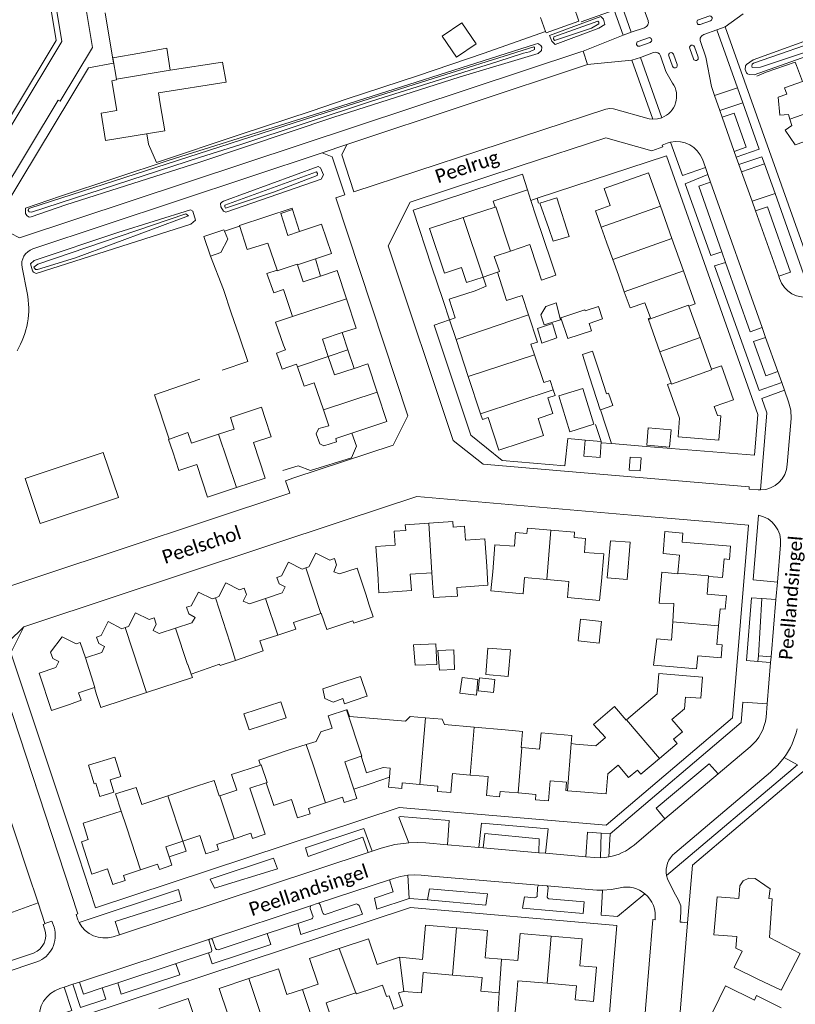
# Model space of a CAD drawing. Extents: x 177628 to 188968, y 384226 to 390673.
# Tile 219 of 256: x 184521 to 184663, y 385950 to 386131. Entities that reach past the tile are written whole.
import ezdxf

# ---------------------------------------------------------------- set-up
doc = ezdxf.new("R2010")
doc.units = 0
for name, color, linetype, lineweight in [('B01_D', 14, 'Continuous', 9), ('B01_F', 14, 'Continuous', 9), ('B01_T', 14, 'Continuous', 9), ('B02_F', 14, 'Continuous', 9), ('B02_T', 14, 'Continuous', 9), ('B07_D', 14, 'Continuous', 9), ('B07_T', 14, 'Continuous', 9), ('B11_F', 14, 'Continuous', 9), ('B11_S', 14, 'Continuous', 9), ('B14_F', 14, 'Continuous', 9), ('T01_F', 253, 'Continuous', 9), ('T01_T', 253, 'Continuous', 9), ('T04_F', 253, 'HAAG', 9), ('T04_T', 253, 'HAAG', 9), ('T05_F', 253, 'Continuous', 9), ('T05_T', 253, 'Continuous', 9), ('T09_F', 253, 'Continuous', 9), ('T22_T', 253, 'Continuous', 9), ('V00_F', 8, 'Continuous', 9), ('V00_T', 8, 'Continuous', 9), ('W01_F', 253, 'Continuous', 9), ('Z06', 7, 'Continuous', 9)]:
    doc.layers.add(name, color=color, linetype=linetype, lineweight=lineweight)
doc.styles.add('Legend', font='calibri.ttf')
doc.linetypes.add('HAAG', pattern='A,4,-1,[5,TOPOCAD.SHX,S=0.35,R=0,X=-0.35,Y=-0.35],-1', length=6)

msp = doc.modelspace()

# ---------------------------------------------------------------- linework, layer by layer
at = {"layer": 'B01_D', "linetype": 'Continuous'}
for points in [[(184638.565, 386096.591), (184636.39, 386102.7), (184628.285, 386099.812), (184629.379, 386096.712), (184626.652, 386095.757), (184627.712, 386092.727)], [(184608.313, 386096.421), (184607.949, 386097.481), (184614.2, 386099.552)], [(184614.2, 386099.552), (184614.833, 386097.642)], [(184614.833, 386097.642), (184615.772, 386094.806)], [(184602.458, 386094.509), (184608.313, 386096.421)], [(184640.673, 386090.672), (184638.565, 386096.591)], [(184606.099, 386083.591), (184603.046, 386082.592), (184602.143, 386085.349), (184599.025, 386084.325), (184596.31, 386092.501), (184602.458, 386094.509)], [(184627.712, 386092.727), (184628.304, 386091.037)], [(184642.781, 386084.752), (184640.673, 386090.672)], [(184643.786, 386078.261), (184644.935, 386078.702), (184642.781, 386084.752)], [(184599.957, 386075.76), (184600.992, 386076.118), (184599.868, 386079.524), (184604.616, 386081.091)], [(184645.838, 386072.5), (184643.786, 386078.261)], [(184601.138, 386072.177), (184599.957, 386075.76)], [(184647.902, 386066.705), (184645.838, 386072.5)], [(184603.384, 386065.363), (184601.138, 386072.177)], [(184642.05, 386057.73), (184641.825, 386054.311), (184649.268, 386053.69), (184649.655, 386058.161), (184649.017, 386058.213), (184648.428, 386059.872), (184651.978, 386061.124), (184649.767, 386067.344), (184647.902, 386066.705)], [(184605.63, 386058.548), (184603.384, 386065.363)], [(184618.369, 386064.665), (184618.932, 386062.932)], [(184618.932, 386062.932), (184619.265, 386061.906), (184617.937, 386061.464), (184618.887, 386058.608), (184616.157, 386057.701), (184617.165, 386054.598), (184608.992, 386051.888), (184607.021, 386057.867), (184605.971, 386057.514), (184605.63, 386058.548)], [(184566.117, 386057.889), (184567.28, 386054.346), (184567.206, 386054.321)], [(184584.596, 386025.518), (184583.026, 386030.265), (184579.824, 386029.206), (184578.775, 386029.608), (184579.272, 386030.878), (184578.887, 386032.047), (184578.027, 386031.767), (184575.491, 386033.046), (184574.216, 386030.511), (184573.63, 386030.317)], [(184573.63, 386030.317), (184572.987, 386030.104), (184570.456, 386031.379), (184569.179, 386028.838), (184568.328, 386028.559), (184568.725, 386027.404), (184569.864, 386026.843), (184569.278, 386025.727), (184566.277, 386024.717)], [(184566.277, 386024.717), (184563.306, 386023.718), (184562.154, 386024.239), (184562.744, 386025.432), (184562.356, 386026.593), (184561.513, 386026.318), (184558.967, 386027.588), (184557.686, 386025.055), (184557.094, 386024.861)], [(184557.094, 386024.861), (184556.468, 386024.656), (184553.954, 386025.885), (184552.623, 386023.398), (184551.81, 386023.105), (184552.199, 386021.923), (184553.347, 386021.209), (184552.74, 386020.267), (184549.758, 386019.277)], [(184549.758, 386019.277), (184546.787, 386018.29), (184545.668, 386018.868), (184546.223, 386019.989), (184545.854, 386021.154), (184544.957, 386020.852), (184542.435, 386022.116), (184541.161, 386019.578), (184540.568, 386019.384)], [(184540.568, 386019.384), (184539.956, 386019.184), (184537.428, 386020.474), (184536.145, 386017.943), (184535.296, 386017.656), (184535.702, 386016.486), (184536.788, 386015.919), (184536.253, 386014.803), (184533.265, 386013.834)], [(184533.265, 386013.834), (184532.317, 386016.67), (184531.562, 386016.42), (184529.018, 386017.701), (184526.904, 386014.896), (184527.303, 386013.704), (184528.388, 386013.16), (184527.844, 386012.046), (184524.794, 386011.041), (184527.055, 386004.182), (184530.375, 386005.307)]]:
    msp.add_lwpolyline(points, dxfattribs=at)
at = {"layer": 'B01_F', "linetype": 'Continuous'}
for points in [[(184539.821, 385985.765), (184538.777, 385988.909), (184542.594, 385990.082)], [(184533.767, 385980.544), (184532.861, 385983.535), (184539.821, 385985.765)], [(184658.632, 385971.504), (184657.714, 385972.217)], [(184656.378, 385955.01), (184660.672, 385952.951)]]:
    msp.add_lwpolyline(points, dxfattribs=at)
at = {"layer": 'B01_T', "linetype": 'Continuous'}
for points in [[(184617.551, 386128.56), (184617.626, 386128.351), (184623.648, 386130.5), (184622.692, 386133.18), (184625.263, 386134.098), (184623.157, 386140.002)], [(184616.624, 386131.161), (184617.551, 386128.56)], [(184663.487, 386122.355), (184664.574, 386119.401), (184661.281, 386118.236), (184661.69, 386117.1), (184660.14, 386116.56), (184660.42, 386113.26), (184661.99, 386113.4), (184662.278, 386112.518)], [(184538.976, 386119.84), (184538.997, 386119.715), (184538.09, 386119.565), (184538.999, 386114.099), (184536.136, 386113.611), (184536.952, 386108.62), (184547.8, 386110.403), (184546.989, 386115.337)], [(184546.665, 386117.367), (184546.989, 386115.337)], [(184669.346, 386105.478), (184668.315, 386108.359), (184665.21, 386107.24), (184664.81, 386108.35), (184663.27, 386107.81), (184661.38, 386110.53), (184662.65, 386111.38), (184662.278, 386112.518)], [(184562.913, 386088.671), (184561.47, 386093.01), (184571.13, 386096.21), (184571.21, 386095.95)], [(184572.496, 386091.945), (184570.37, 386091.23), (184569.04, 386095.23), (184571.21, 386095.95)], [(184571.21, 386095.95), (184572.496, 386091.945)], [(184615.772, 386094.806), (184618.613, 386086.348)], [(184575.402, 386086.935), (184578.31, 386087.9), (184576.52, 386093.3), (184572.496, 386091.945)], [(184628.304, 386091.037), (184628.755, 386089.832)], [(184615.994, 386085.468), (184614.625, 386089.544), (184611.096, 386088.359)], [(184575.402, 386086.935), (184572.085, 386085.833)], [(184575.402, 386086.935), (184576.322, 386083.767)], [(184611.096, 386088.359), (184608.15, 386087.369), (184609.074, 386084.617), (184608.725, 386084.488)], [(184572.085, 386085.833), (184573.147, 386082.725), (184576.322, 386083.767)], [(184581.076, 386079.598), (184579.38, 386084.77), (184576.322, 386083.767)], [(184604.616, 386081.091), (184606.659, 386081.911), (184606.099, 386083.591)], [(184630.866, 386083.96), (184631.956, 386080.898)], [(184580.288, 386073.417), (184582.83, 386074.25), (184581.076, 386079.598)], [(184631.956, 386080.898), (184633.012, 386077.931), (184635.731, 386078.899), (184636.722, 386076.115), (184636.319, 386075.971), (184636.379, 386075.802)], [(184614.822, 386071.279), (184616.045, 386071.684), (184614.396, 386076.664)], [(184636.379, 386075.802), (184638.486, 386069.882)], [(184577.734, 386069.059), (184576.673, 386072.231), (184580.288, 386073.417)], [(184580.288, 386073.417), (184581.346, 386070.285)], [(184582.5, 386066.871), (184578.865, 386065.676), (184577.734, 386069.059)], [(184581.346, 386070.285), (184582.5, 386066.871)], [(184638.486, 386069.882), (184640.523, 386064.158)], [(184586.715, 386062.536), (184585.02, 386067.7), (184582.5, 386066.871)], [(184618.369, 386064.665), (184617.205, 386064.28)], [(184640.523, 386064.158), (184639.848, 386063.918), (184642.05, 386057.73)], [(184586.715, 386062.536), (184588.48, 386057.16), (184579.11, 386054.04), (184579.28, 386053.443), (184576.953, 386052.665), (184576.202, 386053.036), (184575.544, 386054.892)], [(184557.675, 386054.796), (184560.528, 386055.742), (184559.82, 386057.875), (184565.498, 386059.758), (184565.611, 386059.417)], [(184565.611, 386059.417), (184566.117, 386057.889)], [(184557.675, 386054.796), (184552.717, 386053.152), (184552.054, 386055.152), (184548.5, 386053.86)], [(184567.206, 386054.321), (184564.03, 386053.271), (184566.184, 386046.759), (184560.933, 386045.021)], [(184548.5, 386053.86), (184549.255, 386051.578)], [(184627.72, 386053.49), (184627.52, 386050.52), (184624.57, 386050.764), (184624.794, 386053.716)], [(184624.794, 386053.716), (184627.72, 386053.49)], [(184553.664, 386049.252), (184550.354, 386048.181), (184549.255, 386051.578)], [(184560.933, 386045.021), (184555.643, 386043.271), (184553.664, 386049.252)], [(184596.182, 386038.519), (184591.85, 386038.22), (184591.921, 386037.198), (184589.807, 386037.052), (184589.983, 386034.512), (184586.46, 386034.269), (184586.805, 386029.28)], [(184606.755, 386030.654), (184606.41, 386035.642), (184602.874, 386035.398), (184602.697, 386037.953), (184600.6, 386037.808), (184600.53, 386038.82), (184596.182, 386038.519)], [(184607.849, 386029.593), (184608.271, 386034.575), (184611.817, 386034.275), (184612.032, 386036.813), (184614.114, 386036.637), (184614.197, 386037.622), (184618.495, 386037.258)], [(184618.495, 386037.258), (184622.862, 386036.889), (184622.779, 386035.903), (184624.868, 386035.727), (184624.652, 386033.17), (184628.181, 386032.871), (184627.76, 386027.889)], [(184647.388, 386028.759), (184649.932, 386028.54), (184650.228, 386031.973), (184651.211, 386031.888), (184651.419, 386034.293), (184642.55, 386035.058), (184642.692, 386036.698), (184639.399, 386036.982), (184639.051, 386032.947)], [(184639.051, 386032.947), (184642.038, 386032.682), (184641.743, 386029.359)], [(184596.708, 386029.428), (184592.753, 386029.149), (184592.963, 386026.168), (184587.03, 386025.75), (184586.805, 386029.28)], [(184601.312, 386026.756), (184606.966, 386027.154), (184606.755, 386030.654)], [(184607.849, 386029.593), (184607.519, 386026.089), (184613.433, 386025.575), (184613.692, 386028.557), (184617.738, 386028.206)], [(184641.743, 386029.359), (184641.734, 386029.256)], [(184617.738, 386028.206), (184621.785, 386027.854), (184621.525, 386024.871), (184627.441, 386024.357), (184627.76, 386027.889)], [(184647.103, 386025.489), (184647.388, 386028.759)], [(184585.254, 386023.501), (184584.596, 386025.518)], [(184649.2, 386019.688), (184649.48, 386022.85), (184650.44, 386022.78), (184650.65, 386025.18), (184647.103, 386025.489)], [(184576.363, 386021.979), (184571.374, 386020.345), (184571.785, 386019.09), (184568.506, 386018.016)], [(184576.457, 386022.01), (184576.363, 386021.979)], [(184585.254, 386023.501), (184585.953, 386021.368)], [(184640.209, 386012.265), (184645.19, 386011.824), (184645.397, 386014.195), (184649.69, 386013.82), (184649.9, 386016.21), (184648.9, 386016.3), (184649.2, 386019.688)], [(184568.506, 386018.016), (184565.226, 386016.942)], [(184646.289, 386010.275), (184638.263, 386010.969), (184637.958, 386007.281), (184632.338, 386002.497)], [(184638.368, 385995.384), (184641.63, 385998.16), (184640.99, 385998.92), (184642.59, 386000.27), (184640.65, 386002.56), (184642.96, 386004.53), (184643.13, 386006.66), (184645.97, 386006.44), (184646.289, 386010.275)], [(184532.024, 386007.458), (184534.919, 386008.406)], [(184534.919, 386008.406), (184535.33, 386007.151)], [(184578.446, 386000.968), (184577.7, 386003.22), (184581.083, 386004.309)], [(184591.896, 386002.222), (184581.608, 386003.099), (184581.21, 386004.35), (184581.083, 386004.309)], [(184632.338, 386002.497), (184632.274, 386002.442)], [(184604.453, 386001.152), (184599.032, 386001.614)], [(184610.132, 386000.668), (184604.453, 386001.152)], [(184622.252, 385998.14), (184622.368, 385999.626), (184616.708, 386000.108), (184616.454, 385997.129), (184613.165, 385997.404)], [(184623.029, 385998.046), (184626.746, 385997.736), (184628.511, 385999.246)], [(184570.564, 385996.967), (184565.02, 385995.13), (184565.332, 385994.213)], [(184613.165, 385997.404), (184613.061, 385997.413)], [(184583.75, 385995.81), (184580.748, 385994.822), (184582.404, 385989.789)], [(184584.742, 385992.764), (184583.75, 385995.81)], [(184628.937, 385992.614), (184630.8, 385994.21), (184632.75, 385991.93), (184634.34, 385993.27), (184634.99, 385992.51), (184638.368, 385995.384)], [(184565.332, 385994.213), (184560.05, 385992.45), (184560.984, 385989.613), (184557.865, 385988.578)], [(184588.934, 385991.975), (184589.075, 385993.645), (184587.811, 385993.781), (184584.742, 385992.764)], [(184588.934, 385991.975), (184585.402, 385990.793)], [(184594.536, 385990.637), (184591.279, 385990.92), (184591.192, 385989.92), (184588.779, 385990.129), (184588.934, 385991.975)], [(184603.745, 385992.38), (184600.463, 385992.665), (184600.159, 385989.17), (184597.752, 385989.379), (184597.837, 385990.351), (184594.536, 385990.637)], [(184612.495, 385989.105), (184609.209, 385989.39), (184609.123, 385988.401), (184606.729, 385988.609), (184607.031, 385992.095), (184603.745, 385992.38)], [(184621.251, 385989.52), (184621.385, 385991.07), (184618.401, 385991.329), (184618.08, 385987.632), (184615.697, 385987.838), (184615.782, 385988.82), (184612.495, 385989.105)], [(184628.937, 385992.614), (184628.626, 385988.916), (184621.526, 385989.497)], [(184553.79, 385990.39), (184548.385, 385988.598)], [(184560.485, 385980.686), (184563.577, 385981.711), (184563.891, 385980.764), (184566.188, 385981.525), (184563.386, 385989.978), (184566.39, 385990.954)], [(184567.91, 385986.871), (184567.751, 385986.818), (184566.39, 385990.954)], [(184577.247, 385987.264), (184580.364, 385988.294), (184580.678, 385987.342), (184582.961, 385988.097), (184582.404, 385989.789)], [(184585.402, 385990.793), (184582.404, 385989.789)], [(184621.526, 385989.497), (184621.251, 385989.52)], [(184543.593, 385987.01), (184548.385, 385988.598)], [(184557.865, 385988.578), (184557.781, 385988.55)], [(184577.247, 385987.264), (184574.103, 385986.225), (184574.413, 385985.288), (184572.122, 385984.53), (184571.008, 385987.898), (184567.91, 385986.871)], [(184533.767, 385980.544), (184532.544, 385980.143), (184534.479, 385974.242), (184537.33, 385975.177), (184538.271, 385972.307), (184540.55, 385973.063), (184540.243, 385973.989), (184543.387, 385975.031)], [(184551.109, 385980.288), (184554.225, 385981.32), (184555.344, 385977.943), (184557.638, 385978.704), (184557.328, 385979.64), (184560.485, 385980.686)], [(184551.109, 385980.288), (184547.989, 385979.254), (184548.607, 385977.388)], [(184548.607, 385977.388), (184551.726, 385978.418), (184551.109, 385980.288)], [(184543.387, 385975.031), (184546.499, 385976.062), (184546.817, 385975.103), (184549.112, 385975.863), (184548.607, 385977.388)], [(184657.714, 385972.217), (184655.913, 385973.409), (184654.76, 385973.506), (184653.738, 385973.025), (184653.086, 385972.086), (184652.902, 385969.787), (184648.932, 385970.09), (184648.375, 385963.115), (184652.54, 385962.808), (184652.362, 385960.687), (184653.54, 385960.104), (184652.053, 385957.135), (184656.378, 385955.01)], [(184590.778, 385959.028), (184595.017, 385958.604), (184595.559, 385964.86), (184601.232, 385964.37)], [(184601.232, 385964.37), (184606.904, 385963.881), (184606.474, 385958.899), (184609.47, 385958.642)], [(184579.716, 385960.59), (184585.13, 385962.389), (184586.707, 385957.644), (184590.778, 385959.028)], [(184609.47, 385958.642), (184612.465, 385958.385), (184612.892, 385963.367), (184618.567, 385962.882)], [(184618.567, 385962.882), (184624.242, 385962.396), (184623.814, 385957.405), (184626.869, 385957.153), (184626.329, 385950.87), (184622.972, 385951.172)], [(184573.032, 385953.102), (184575.878, 385954.045), (184574.301, 385958.79), (184579.716, 385960.59)], [(184563.198, 385955.104), (184568.606, 385956.904), (184570.185, 385952.159), (184573.032, 385953.102)], [(184600.521, 385955.736), (184595.141, 385956.198), (184594.82, 385952.455), (184591.566, 385952.723)], [(184609.032, 385952.488), (184605.687, 385952.775), (184605.901, 385955.273), (184600.521, 385955.736)], [(184556.528, 385947.617), (184559.369, 385948.56), (184557.79, 385953.304), (184563.198, 385955.104)], [(184617.845, 385954.248), (184612.47, 385954.709), (184612.256, 385952.211)], [(184622.972, 385951.172), (184623.22, 385953.786), (184617.845, 385954.248)], [(184660.675, 385949.76), (184656.189, 385951.969), (184655.794, 385951.161), (184650.509, 385953.772), (184646.974, 385946.594), (184650.186, 385945.005), (184649.258, 385943.125), (184648.738, 385943.382), (184646.05, 385937.928), (184650.534, 385935.718)], [(184582.253, 385952.299), (184582.821, 385952.488)], [(184546.698, 385949.624), (184552.112, 385951.42), (184553.686, 385946.674), (184556.528, 385947.617)], [(184577.38, 385948.032), (184578.147, 385948.287), (184577.354, 385950.669), (184577.837, 385950.83)]]:
    msp.add_lwpolyline(points, dxfattribs=at)
at = {"layer": 'B02_F', "linetype": 'Continuous'}
for points in [[(184625.604, 386065.295), (184624.283, 386069.424)], [(184627.602, 386059.268), (184627.54, 386059.246), (184625.604, 386065.295)], [(184624.363, 386063.182), (184626.382, 386056.62), (184621.976, 386055.264), (184619.958, 386061.826)], [(184629.042, 386062.322), (184629.835, 386060.076), (184627.602, 386059.268)], [(184628.843, 386028.484), (184632.475, 386028.183), (184633.041, 386035.007), (184629.409, 386035.308), (184628.843, 386028.484)]]:
    msp.add_lwpolyline(points, dxfattribs=at)
at = {"layer": 'B02_T', "linetype": 'Continuous'}
for points in [[(184543.257, 386124.579), (184548.165, 386125.533), (184548.801, 386121.473)], [(184543.257, 386124.579), (184538.325, 386123.759), (184538.976, 386119.84)], [(184618.945, 386090.161), (184618.153, 386092.478), (184616.488, 386097.109), (184619.584, 386098.114), (184621.85, 386091.038)], [(184640.521, 386055.628), (184640.246, 386052.44), (184636.058, 386052.802), (184636.333, 386055.989), (184640.521, 386055.628)], [(184570.041, 386002.861), (184569.07, 386005.8), (184562.31, 386003.57), (184563.29, 386000.63), (184570.041, 386002.861)]]:
    msp.add_lwpolyline(points, dxfattribs=at)
at = {"layer": 'B07_D', "linetype": 'Continuous'}
for points in [[(184548.801, 386121.473), (184538.976, 386119.84)], [(184662.278, 386112.518), (184670.737, 386115.519)], [(184611.096, 386088.359), (184608.414, 386096.454), (184608.313, 386096.421)], [(184627.712, 386092.727), (184638.565, 386096.591)], [(184606.099, 386083.591), (184602.458, 386094.509)], [(184640.673, 386090.672), (184629.84, 386086.814)], [(184568.372, 386084.844), (184568.411, 386084.727), (184572.051, 386085.933), (184572.085, 386085.833)], [(184606.099, 386083.591), (184608.725, 386084.488)], [(184642.781, 386084.752), (184631.956, 386080.898)], [(184571.215, 386076.398), (184581.076, 386079.598)], [(184643.786, 386078.261), (184643.73, 386078.419), (184636.379, 386075.802)], [(184611.551, 386075.722), (184614.396, 386076.664)], [(184601.138, 386072.177), (184611.551, 386075.722)], [(184645.838, 386072.5), (184638.486, 386069.882)], [(184572.089, 386067.143), (184577.734, 386069.059)], [(184577.734, 386069.059), (184581.346, 386070.285)], [(184603.384, 386065.363), (184615.479, 386069.349)], [(184647.902, 386066.705), (184647.946, 386066.581), (184640.593, 386063.962), (184640.523, 386064.158)], [(184576.857, 386059.259), (184586.715, 386062.536)], [(184605.63, 386058.548), (184618.932, 386062.932)], [(184560.933, 386045.021), (184557.675, 386054.796)], [(184596.182, 386038.519), (184596.708, 386029.428)], [(184617.738, 386028.206), (184618.495, 386037.258)], [(184576.363, 386021.979), (184573.63, 386030.317)], [(184641.743, 386029.359), (184647.398, 386028.869), (184647.388, 386028.759)], [(184557.094, 386024.861), (184559.763, 386016.543)], [(184566.277, 386024.717), (184568.506, 386018.016)], [(184640.824, 386020.443), (184649.2, 386019.688)], [(184544.467, 386007.505), (184540.568, 386019.384)], [(184549.758, 386019.277), (184551.956, 386012.596)], [(184559.763, 386016.543), (184560.772, 386013.38)], [(184533.265, 386013.834), (184535.01, 386008.436), (184534.919, 386008.406)], [(184552.004, 386012.612), (184552.659, 386010.882)], [(184583.75, 385995.81), (184583.879, 385995.853), (184581.083, 386004.309)], [(184594.536, 385990.637), (184595.567, 386002.841)], [(184632.338, 386002.497), (184638.368, 385995.384)], [(184603.745, 385992.38), (184604.453, 386001.152)], [(184577.247, 385987.264), (184574.957, 385994.228), (184573.71, 385997.975)], [(184612.495, 385989.105), (184613.165, 385997.404)], [(184621.526, 385989.497), (184622.252, 385998.14)], [(184565.332, 385994.213), (184565.451, 385994.253), (184566.53, 385991), (184566.39, 385990.954)], [(184551.109, 385980.288), (184548.385, 385988.598)], [(184560.485, 385980.686), (184557.865, 385988.578)], [(184543.387, 385975.031), (184540.793, 385982.913), (184539.821, 385985.765)], [(184601.232, 385964.37), (184600.521, 385955.736)], [(184618.567, 385962.882), (184617.845, 385954.248)], [(184579.716, 385960.59), (184582.821, 385952.488)], [(184590.778, 385959.028), (184591.566, 385952.723)], [(184609.47, 385958.642), (184609.032, 385952.488)], [(184563.198, 385955.104), (184565.964, 385946.879)], [(184573.032, 385953.102), (184575.005, 385947.242)]]:
    msp.add_lwpolyline(points, dxfattribs=at)
at = {"layer": 'B07_T', "linetype": 'Continuous'}
msp.add_lwpolyline([(184551.956, 386012.596), (184552.004, 386012.612)], dxfattribs=at)
at = {"layer": 'B11_F', "linetype": 'Continuous'}
for points in [[(184548.801, 386121.473), (184558.407, 386122.931), (184559.028, 386119.298), (184546.665, 386117.367)], [(184571.215, 386076.398), (184568.078, 386075.308), (184569.563, 386071.131)], [(184569.563, 386071.131), (184569.887, 386070.237), (184568.29, 386069.652)], [(184568.29, 386069.652), (184569.314, 386066.736), (184571.913, 386067.638), (184572.089, 386067.143)], [(184560.772, 386013.38), (184565.823, 386015.127), (184565.226, 386016.942)], [(184560.772, 386013.38), (184557.952, 386012.413), (184557.799, 386012.674)], [(184552.659, 386010.882), (184557.799, 386012.674)], [(184582.896, 385952.275), (184586.118, 385953.324)], [(184586.118, 385953.324), (184587.699, 385953.862), (184588.407, 385951.783), (184588.896, 385951.955), (184589.759, 385949.506), (184591.413, 385950.075), (184590.586, 385952.502), (184591.566, 385952.723)], [(184582.253, 385952.299), (184577.837, 385950.83)], [(184582.896, 385952.275), (184582.821, 385952.488)]]:
    msp.add_lwpolyline(points, dxfattribs=at)
at = {"layer": 'B11_S', "linetype": 'Continuous'}
for points in [[(184562.913, 386088.671), (184566.706, 386089.831), (184568.372, 386084.844)], [(184628.755, 386089.832), (184629.84, 386086.814)], [(184629.84, 386086.814), (184630.866, 386083.96)], [(184615.994, 386085.468), (184616.767, 386083.033), (184619.401, 386083.916), (184618.613, 386086.348)], [(184568.372, 386084.844), (184566.504, 386084.276), (184567.761, 386080.685), (184569.57, 386081.29), (184571.215, 386076.398)], [(184608.725, 386084.488), (184610.403, 386079.282)], [(184610.403, 386079.282), (184613.22, 386080.215), (184614.396, 386076.664)], [(184615.479, 386069.349), (184614.822, 386071.279)], [(184617.205, 386064.28), (184615.479, 386069.349)], [(184572.089, 386067.143), (184573.346, 386063.598), (184575.181, 386064.191), (184576.857, 386059.259)], [(184576.857, 386059.259), (184577.841, 386056.364), (184576.046, 386055.825), (184575.574, 386055.043), (184575.544, 386054.892)], [(184596.708, 386029.428), (184597.011, 386024.891), (184601.439, 386025.172), (184601.312, 386026.756)], [(184641.734, 386029.256), (184638.825, 386029.549), (184638.357, 386023.89), (184641.031, 386023.82), (184640.824, 386020.443)], [(184576.457, 386022.01), (184577.473, 386019.061), (184582.27, 386020.647), (184582.456, 386020.203), (184585.953, 386021.368)], [(184640.824, 386020.443), (184640.617, 386017.068), (184637.882, 386017.326), (184637.322, 386012.476), (184640.209, 386012.265)], [(184552.659, 386010.882), (184552.884, 386010.26), (184544.467, 386007.505)], [(184530.375, 386005.307), (184532.477, 386006.082), (184532.024, 386007.458)], [(184544.467, 386007.505), (184536.11, 386004.769), (184535.33, 386007.151)], [(184628.511, 385999.246), (184626.295, 386001.653), (184630.187, 386004.923), (184632.274, 386002.442)], [(184595.567, 386002.841), (184592.738, 386003.072), (184591.896, 386002.222)], [(184599.032, 386001.614), (184598.574, 386002.596), (184595.567, 386002.841)], [(184573.71, 385997.975), (184575.503, 385998.549), (184576.361, 386000.276), (184578.446, 386000.968)], [(184610.132, 386000.668), (184613.328, 386000.35), (184613.061, 385997.413)], [(184570.564, 385996.967), (184573.71, 385997.975)], [(184623.029, 385998.046), (184622.252, 385998.14)], [(184553.79, 385990.39), (184556.854, 385991.395), (184557.781, 385988.55)], [(184542.594, 385990.082), (184543.593, 385987.01)], [(184658.632, 385971.504), (184658.424, 385969.753), (184659.057, 385969.703), (184658.552, 385962.619), (184664.18, 385959.694), (184660.672, 385952.951)], [(184612.256, 385952.211), (184611.891, 385948.261), (184608.768, 385948.563), (184609.032, 385952.488)]]:
    msp.add_lwpolyline(points, dxfattribs=at)
at = {"layer": 'B14_F', "linetype": 'Continuous'}
for points in [[(184601.203, 386123.858), (184604.824, 386126.289), (184602.218, 386130.165), (184598.597, 386127.734), (184601.203, 386123.858)], [(184558.72, 386092.02), (184558.61, 386092.266), (184554.944, 386091.018), (184556.199, 386087.407)], [(184556.199, 386087.407), (184558.072, 386088.079), (184559.377, 386090.542), (184558.72, 386092.02)], [(184618.945, 386090.161), (184621.85, 386091.038)], [(184617.564, 386078.186), (184616.688, 386076.672), (184617.262, 386074.872), (184620.284, 386075.757), (184619.46, 386078.897), (184617.564, 386078.186)], [(184625.924, 386073.76), (184625.548, 386075.118), (184627.956, 386075.963), (184627.247, 386078.23), (184624.794, 386077.41), (184624.716, 386077.615), (184620.314, 386076.099), (184621.625, 386072.321), (184625.924, 386073.76)], [(184616.859, 386071.475), (184616.064, 386074.19), (184618.808, 386075.117), (184619.624, 386072.489), (184616.859, 386071.475)], [(184627.486, 386065.965), (184626.158, 386070.041), (184624.283, 386069.424)], [(184629.042, 386062.322), (184628.712, 386062.199), (184627.486, 386065.965)], [(184624.363, 386063.182), (184619.958, 386061.826)], [(184623.953, 386020.902), (184627.783, 386020.478), (184627.342, 386016.515), (184623.512, 386016.939), (184623.953, 386020.902)], [(184593.669, 386012.496), (184593.377, 386016.21), (184597.442, 386016.388), (184597.597, 386012.623), (184593.669, 386012.496)], [(184598.115, 386011.613), (184600.851, 386011.738), (184600.732, 386015.313), (184597.838, 386015.163), (184598.115, 386011.613)], [(184611.088, 386015.302), (184610.69, 386010.435), (184606.576, 386010.772), (184606.974, 386015.639), (184611.088, 386015.302)], [(184584.639, 386006.752), (184584.856, 386006.826), (184583.647, 386010.412), (184579.599, 386009.127), (184579.468, 386009.082)], [(184605.139, 386009.856), (184602.237, 386010.218), (184601.866, 386007.387)], [(184604.876, 386006.996), (184605.139, 386009.856)], [(184605.186, 386007.79), (184605.438, 386010.197), (184608.23, 386009.906), (184607.978, 386007.499), (184605.186, 386007.79)], [(184579.468, 386009.082), (184576.753, 386008.144), (184577.132, 386006.418), (184578.668, 386005.739), (184580.384, 386006.375)], [(184580.384, 386006.375), (184580.394, 386006.379), (184580.737, 386005.418), (184584.639, 386006.752)], [(184601.866, 386007.387), (184604.876, 386006.996)], [(184538.505, 385989.263), (184537.813, 385991.512), (184539.739, 385992.105), (184538.645, 385995.657), (184533.824, 385994.172), (184534.865, 385990.789), (184535.16, 385990.88), (184535.905, 385988.462), (184538.505, 385989.263)]]:
    msp.add_lwpolyline(points, dxfattribs=at)
at = {"layer": 'T01_F', "linetype": 'Continuous'}
for points in [[(184663.487, 386122.355), (184663.214, 386122.954), (184657.924, 386121.11), (184656.231, 386120.425)], [(184582.073, 386055.027), (184582.934, 386052.615), (184581.971, 386050.473), (184574.521, 386048.144), (184572.235, 386049.039), (184569.427, 386048.172)]]:
    msp.add_lwpolyline(points, dxfattribs=at)
at = {"layer": 'T01_T', "linetype": 'Continuous'}
for points in [[(184521.984, 386007.601), (184531.981, 385977.594)], [(184628.712, 385941.914), (184629.637, 385953.236)]]:
    msp.add_lwpolyline(points, dxfattribs=at)
at = {"layer": 'T04_F', "linetype": 'HAAG'}
for points in [[(184624.053, 386130.337), (184630.082, 386132.504)], [(184544.816, 386107.916), (184546.315, 386104.586), (184561.589, 386109.721)], [(184524.598, 385968.951), (184514.463, 385965.31)]]:
    msp.add_lwpolyline(points, dxfattribs=at)
at = {"layer": 'T04_T', "linetype": 'HAAG'}
for points in [[(184635.938, 386052.566), (184629.595, 386053.085)], [(184524.598, 385968.951), (184522.729, 385974.593)]]:
    msp.add_lwpolyline(points, dxfattribs=at)
at = {"layer": 'T05_F', "linetype": 'Continuous'}
for points in [[(184617.551, 386128.56), (184606.301, 386124.633), (184594.065, 386120.447), (184581.217, 386116.222), (184574.598, 386113.985), (184561.589, 386109.721)], [(184544.507, 386109.862), (184544.816, 386107.916)], [(184561.507, 386092.899), (184558.72, 386092.02)], [(184558.293, 386066.565), (184562.989, 386068.13), (184561.455, 386072.852), (184559.988, 386077.032), (184558.564, 386081.327), (184556.199, 386087.407)], [(184548.635, 386053.909), (184545.933, 386062.038), (184554.251, 386064.879)], [(184627.602, 386059.268), (184629.595, 386053.085)], [(184626.698, 386056.612), (184627.72, 386053.49)]]:
    msp.add_lwpolyline(points, dxfattribs=at)
at = {"layer": 'T05_T', "linetype": 'Continuous'}
for points in [[(184538.246, 386123.859), (184536.896, 386131.995)], [(184596.673, 386085.607), (184598.779, 386079.292)], [(184647.045, 386038.8), (184633.252, 386039.99)]]:
    msp.add_lwpolyline(points, dxfattribs=at)
at = {"layer": 'T09_F', "linetype": 'Continuous'}
for points in [[(184627.291, 386129.167), (184628.372, 386129.858), (184628.173, 386130.828), (184627.679, 386131.305), (184618.256, 386127.814), (184618.664, 386126.799), (184619.298, 386126.217), (184627.291, 386129.167)], [(184668.108, 386125.046), (184671.37, 386126.412), (184671.418, 386126.847), (184671.331, 386127.41), (184670.965, 386128.059), (184670.56, 386128.303), (184669.024, 386128.267), (184655.523, 386123.381), (184654.329, 386122.556), (184654.133, 386122.292), (184654.058, 386121.587), (184654.311, 386121.002), (184654.514, 386120.823), (184654.789, 386120.697), (184655.726, 386120.664), (184668.108, 386125.046)], [(184554.234, 386104.64), (184529.715, 386096.802), (184523.332, 386094.636), (184523.012, 386094.589), (184522.835, 386094.612), (184522.557, 386094.853), (184522.3, 386095.219), (184522.29, 386096.214), (184528.712, 386098.421), (184548.595, 386104.995), (184576.199, 386113.662), (184615.666, 386126.254), (184616.142, 386126.369), (184616.68, 386126.029), (184616.837, 386125.678), (184616.805, 386125.099), (184616.163, 386124.554), (184601.694, 386120.182), (184578.735, 386112.855), (184554.234, 386104.64)], [(184575.902, 386103.82), (184576.351, 386103.603), (184576.874, 386102.347), (184576.43, 386101.505), (184559.009, 386095.47), (184558.538, 386095.654), (184558.1, 386096.469), (184558.031, 386097.062), (184558.226, 386097.295), (184558.567, 386097.487), (184575.902, 386103.82)], [(184539.22, 386091.756), (184552.52, 386095.939), (184552.955, 386095.674), (184553.452, 386093.994), (184552.578, 386093.298), (184524.228, 386084.272), (184523.772, 386084.465), (184523.599, 386084.735), (184523.235, 386085.999), (184523.863, 386086.659), (184539.22, 386091.756)]]:
    msp.add_lwpolyline(points, dxfattribs=at)
at = {"layer": 'T22_T', "linetype": 'Continuous'}
for points in [[(184614.833, 386097.642), (184615.971, 386098.017)], [(184629.595, 386053.085), (184627.703, 386053.24)]]:
    msp.add_lwpolyline(points, dxfattribs=at)
at = {"layer": 'V00_F', "linetype": 'Continuous'}
for points in [[(184648.477, 386116.866), (184652.667, 386118.258)], [(184649.47, 386114.086), (184653.636, 386115.531)], [(184652.09, 386106.62), (184649.89, 386112.91)], [(184576.622, 386106.365), (184581.114, 386107.852)], [(184652.463, 386105.572), (184656.649, 386107.052)], [(184576.622, 386106.365), (184578.46, 386105.603), (184580.757, 386098.632)], [(184652.952, 386104.2), (184657.15, 386105.641)], [(184646.813, 386103.659), (184642.591, 386102.187)], [(184657.615, 386104.332), (184653.417, 386102.894)], [(184643.123, 386100.693), (184647.268, 386102.354)], [(184647.74, 386101), (184657.21, 386074.33)], [(184616.264, 386097.141), (184615.971, 386098.017)], [(184655.344, 386097.485), (184659.547, 386098.896)], [(184655.98, 386095.7), (184660.22, 386083.73)], [(184649.833, 386088.212), (184647.809, 386087.533)], [(184648.487, 386085.628), (184650.513, 386086.293)], [(184657.83, 386072.55), (184660.05, 386066.31)], [(184656.621, 386062.788), (184660.786, 386064.252)], [(184661.288, 386062.85), (184657.139, 386061.332)], [(184621.077, 386049.029), (184621.617, 386054.039), (184624.794, 386053.716)], [(184539.307, 386043.226), (184525.017, 386038.45), (184522.257, 386046.706), (184536.547, 386051.482), (184539.307, 386043.226)], [(184634.85, 386048.095), (184632.862, 386048.245), (184633.04, 386050.619), (184635.028, 386050.469), (184634.85, 386048.095)], [(184655.533, 386028.121), (184659.984, 386027.68)], [(184655.264, 386024.867), (184657.16, 386024.714)], [(184657.16, 386024.714), (184656.496, 386014.235)], [(184657.16, 386024.714), (184659.717, 386024.508)], [(184656.427, 386013.16), (184654.313, 386013.333)], [(184656.496, 386014.235), (184656.427, 386013.16)], [(184658.749, 386012.97), (184656.427, 386013.16)], [(184656.496, 386014.235), (184658.838, 386014.028)], [(184653.684, 386005.715), (184658.113, 386005.398)], [(184663.663, 385994.256), (184661.228, 385995.584)], [(184639.402, 385984.345), (184637.775, 385986.282), (184647.485, 385994.436), (184649.136, 385992.588)], [(184592.493, 385979.962), (184590.642, 385984.687)], [(184599.905, 385984.034), (184599.592, 385979.591)], [(184584.247, 385982.578), (184585.761, 385978.416)], [(184605.31, 385979.098), (184605.803, 385983.543)], [(184618.012, 385982.529), (184617.535, 385978.045)], [(184573.549, 385979.048), (184574.075, 385977.446), (184584.069, 385980.978), (184585.081, 385978.191)], [(184616.31, 385978.151), (184616.39, 385980.697), (184606.429, 385981.671), (184606.119, 385979.028)], [(184624.902, 385977.411), (184625.226, 385981.93)], [(184627.74, 385981.721), (184627.601, 385977.233)], [(184629.12, 385977.381), (184629.348, 385981.587)], [(184567.706, 385977.12), (184568.478, 385975.222), (184556.937, 385971.629), (184556.141, 385973.305)], [(184592.588, 385969.778), (184592.344, 385974.015)], [(184539.498, 385963.126), (184538.753, 385965.529), (184550.852, 385969.395), (184550.324, 385971.386)], [(184596.274, 385971.554), (184595.924, 385969.489)], [(184615.475, 385969.913), (184615.811, 385969.991), (184615.989, 385970.127), (184616.044, 385971.785), (184616.099, 385971.979), (184616.267, 385972.195)], [(184617.844, 385972.061), (184617.965, 385971.875), (184618.016, 385971.686), (184617.843, 385969.98), (184617.928, 385969.828), (184618.149, 385969.684)], [(184586.236, 385969.845), (184586.648, 385967.804)], [(184606.622, 385968.562), (184606.91, 385970.645)], [(184613.671, 385970.067), (184613.284, 385967.984)], [(184627.703, 385966.734), (184627.956, 385971.28)], [(184574.722, 385966.043), (184574.885, 385966.151), (184574.976, 385966.39), (184574.411, 385967.932), (184574.481, 385968.422)], [(184575.874, 385968.882), (184576.059, 385968.83), (184576.251, 385968.576), (184576.707, 385967.231), (184576.831, 385967.008), (184576.958, 385966.872), (184577.183, 385966.856)], [(184582.94, 385968.757), (184583.159, 385968.672), (184583.397, 385968.461), (184583.988, 385966.92)], [(184624.401, 385967.021), (184624.585, 385969.134)], [(184572.724, 385963.177), (184572.172, 385965.201)], [(184556.355, 385962.435), (184556.575, 385962.196), (184557.109, 385960.586), (184557.298, 385960.432), (184557.555, 385960.374)], [(184567.22, 385961.348), (184566.575, 385963.353)], [(184556.34, 385959.973), (184556.443, 385960.22), (184556.389, 385960.533), (184555.916, 385961.971), (184555.903, 385962.119), (184555.975, 385962.309)], [(184556.484, 385957.781), (184555.815, 385959.8)], [(184549.683, 385957.775), (184549.882, 385957.696), (184550.546, 385955.808)], [(184536.36, 385953.376), (184537.018, 385951.313)], [(184539.849, 385952.253), (184539.221, 385954.321)]]:
    msp.add_lwpolyline(points, dxfattribs=at)
at = {"layer": 'V00_T', "linetype": 'Continuous'}
for points in [[(184474.59, 386086.47), (184469.11, 386089.15), (184457.1, 386125.193), (184467.762, 386146.508), (184467.469, 386157.998), (184455.995, 386189.97), (184458.478, 386195.34), (184506.28, 386212.35), (184511.05, 386209.81), (184518.81, 386187.91), (184528.93, 386126.75), (184512.16, 386098.91), (184474.59, 386086.47)], [(184467.186, 386099.732), (184469.776, 386091.932), (184476.02, 386088.89), (184512.25, 386100.94), (184527.91, 386126.94), (184517.87, 386187.63), (184516.459, 386191.615)], [(184517.549, 386098.23), (184528.28, 386115.993), (184528.635, 386115.8), (184534.571, 386125.664), (184531.52, 386144.031), (184534.753, 386148.397), (184583.429, 386156.489), (184617.293, 386168.519), (184617.152, 386168.898), (184618.622, 386169.387)], [(184636.302, 386130.605), (184635.31, 386133.36), (184635.134, 386134.4)], [(184630.082, 386132.504), (184631.72, 386127.9)], [(184631.544, 386133.183), (184633.238, 386128.436)], [(184645.53, 386130.74), (184647.433, 386131.404)], [(184647.739, 386130.54), (184645.85, 386129.86)], [(184650.42, 386129.41), (184653.727, 386131.825)], [(184633.238, 386128.436), (184631.72, 386127.9)], [(184633.238, 386128.436), (184635.656, 386129.274)], [(184648.899, 386128.863), (184646.533, 386128.011)], [(184648.899, 386128.863), (184650.42, 386129.41)], [(184648.899, 386128.863), (184652.667, 386118.258)], [(184650.42, 386129.41), (184666.55, 386084.14), (184675.846, 386087.476)], [(184631.72, 386127.9), (184624.42, 386124.989)], [(184636.361, 386127.433), (184634.48, 386126.75)], [(184634.78, 386125.88), (184636.676, 386126.562)], [(184645.88, 386126.75), (184646.91, 386123.9), (184647.89, 386118.51), (184648.477, 386116.866)], [(184624.42, 386124.989), (184624.021, 386124.83), (184521.193, 386090.789), (184519.578, 386091.614), (184518.196, 386095.962)], [(184624.42, 386124.989), (184625.23, 386122.548)], [(184637.309, 386124.711), (184634.892, 386123.815)], [(184644.607, 386123.557), (184643.922, 386125.46)], [(184644.796, 386125.756), (184645.467, 386123.865)], [(184518.196, 386095.962), (184533.821, 386121.938), (184538.429, 386122.758), (184538.246, 386123.859)], [(184633.361, 386123.296), (184625.23, 386122.548)], [(184633.361, 386123.296), (184634.892, 386123.815)], [(184637.197, 386112.519), (184633.361, 386123.296)], [(184634.892, 386123.815), (184638.817, 386112.792)], [(184640.797, 386119.138), (184639.585, 386121.237), (184638.611, 386124.127)], [(184640.749, 386122.219), (184640.086, 386124.094)], [(184640.955, 386124.402), (184641.636, 386122.538)], [(184625.23, 386122.548), (184581.114, 386107.852)], [(184652.667, 386118.258), (184653.636, 386115.531)], [(184648.477, 386116.866), (184649.47, 386114.086)], [(184581.114, 386107.852), (184580.205, 386105.99), (184582.446, 386099.191), (184628.589, 386114.343), (184629.327, 386114.47), (184629.957, 386114.432), (184636.504, 386112.596), (184637.197, 386112.519)], [(184649.47, 386114.086), (184649.89, 386112.91)], [(184653.636, 386115.531), (184656.649, 386107.052)], [(184637.197, 386112.519), (184638.02, 386112.576), (184638.817, 386112.792)], [(184649.89, 386112.91), (184652.05, 386113.64), (184654.28, 386107.41), (184652.09, 386106.62)], [(184628.599, 386109.129), (184612.887, 386103.941)], [(184640.417, 386108.291), (184639.811, 386108.117), (184638.87, 386107.785), (184638.985, 386107.421), (184636.995, 386106.732), (184628.599, 386109.129)], [(184642.591, 386102.187), (184640.417, 386108.291)], [(184652.09, 386106.62), (184652.463, 386105.572)], [(184523.654, 386088.751), (184576.622, 386106.365)], [(184615.971, 386098.017), (184639.652, 386105.81), (184656.419, 386058.422), (184655.794, 386050.941), (184635.938, 386052.566)], [(184646.813, 386103.659), (184646.284, 386105.179)], [(184652.463, 386105.572), (184652.952, 386104.2)], [(184657.15, 386105.641), (184657.615, 386104.332)], [(184612.887, 386103.941), (184592.733, 386097.287), (184588.72, 386089.31), (184600.59, 386053.66), (184606.13, 386049.33), (184620.972, 386048.059)], [(184647.268, 386102.354), (184646.813, 386103.659)], [(184652.952, 386104.2), (184653.417, 386102.894)], [(184657.615, 386104.332), (184659.547, 386098.896)], [(184614.2, 386099.552), (184613.331, 386102.456), (184593.267, 386095.822), (184596.673, 386085.607)], [(184647.74, 386101), (184647.268, 386102.354)], [(184653.417, 386102.894), (184655.344, 386097.485)], [(184647.809, 386087.533), (184643.123, 386100.693)], [(184649.833, 386088.212), (184645.58, 386100.22), (184647.74, 386101)], [(184571.459, 386046.794), (184589.6, 386052.82), (184592.34, 386058.2), (184579.12, 386098.09), (184580.757, 386098.632)], [(184659.547, 386098.896), (184666.24, 386080.06)], [(184655.344, 386097.485), (184655.98, 386095.7)], [(184655.98, 386095.7), (184658.17, 386096.45), (184662.4, 386084.52), (184660.22, 386083.73)], [(184650.513, 386086.293), (184649.833, 386088.212)], [(184522.607, 386080.716), (184521.679, 386085.35)], [(184656.621, 386062.788), (184648.487, 386085.628)], [(184657.21, 386074.33), (184655.02, 386073.57), (184650.513, 386086.293)], [(184660.22, 386083.73), (184660.35, 386083.33)], [(184598.779, 386079.292), (184599.957, 386075.76)], [(184621.077, 386049.029), (184609.606, 386050.008), (184603.821, 386054.612), (184597.117, 386074.805), (184599.957, 386075.76)], [(184657.83, 386072.55), (184657.21, 386074.33)], [(184660.05, 386066.31), (184657.86, 386065.52), (184655.64, 386071.78), (184657.83, 386072.55)], [(184660.786, 386064.252), (184660.05, 386066.31)], [(184661.288, 386062.85), (184660.786, 386064.252)], [(184662.04, 386060.749), (184661.288, 386062.85)], [(184674.77, 386060.76), (184669.546, 385997.105), (184644.423, 385975.837), (184643.552, 385965.322)], [(184656.903, 386044.606), (184658.062, 386058.741), (184657.139, 386061.332)], [(184662.51, 386057.67), (184662.431, 386059.233), (184662.04, 386060.749)], [(184661.8, 386049.26), (184662.51, 386057.67)], [(184620.972, 386048.059), (184654.81, 386045.16), (184654.82, 386044.77), (184656.454, 386044.619), (184656.903, 386044.606)], [(184525.106, 386028.895), (184570.685, 386044.037), (184569.94, 386046.29), (184571.459, 386046.794)], [(184633.252, 386039.99), (184593.98, 386043.38), (184580.487, 386038.912)], [(184656.528, 386039.96), (184655.533, 386028.121)], [(184580.487, 386038.912), (184523.642, 386020.087)], [(184531.981, 385977.594), (184535.15, 385968.08), (184590.71, 385986.46), (184628.66, 385983.22), (184651.77, 386002.83), (184654.69, 386038.14), (184647.045, 386038.8)], [(184659.984, 386027.68), (184660.56, 386034.543)], [(184516.106, 386025.905), (184525.106, 386028.895)], [(184659.717, 386024.508), (184659.984, 386027.68)], [(184522.729, 385974.593), (184506.761, 386022.8), (184514.34, 386025.318)], [(184655.264, 386024.867), (184654.313, 386013.333)], [(184658.838, 386014.028), (184659.717, 386024.508)], [(184523.642, 386020.087), (184521.992, 386019.541)], [(184516.365, 386014.076), (184521.992, 386019.541)], [(184521.992, 386019.541), (184519.594, 386014.777), (184521.984, 386007.601)], [(184516.365, 386014.076), (184531.874, 385966.942), (184531.604, 385966.853), (184531.89, 385965.881), (184532.117, 385965.379)], [(184658.113, 386005.398), (184658.749, 386012.97)], [(184658.749, 386012.97), (184658.838, 386014.028)], [(184629.348, 385981.587), (184653.38, 386002.03), (184653.684, 386005.715)], [(184657.91, 386002.98), (184658.113, 386005.398)], [(184649.136, 385992.588), (184654.971, 385997.531)], [(184661.228, 385995.584), (184660.051, 385994.16), (184658.7, 385992.9)], [(184663.663, 385994.256), (184639.662, 385973.972)], [(184639.402, 385984.345), (184649.136, 385992.588)], [(184658.7, 385992.9), (184641.217, 385978.081)], [(184590.642, 385984.687), (184590.923, 385984.78), (184599.905, 385984.034)], [(184633.743, 385979.552), (184639.402, 385984.345)], [(184584.247, 385982.578), (184573.549, 385979.048)], [(184618.012, 385982.529), (184605.803, 385983.543)], [(184625.226, 385981.93), (184627.74, 385981.721)], [(184629.348, 385981.587), (184627.74, 385981.721)], [(184585.761, 385978.416), (184587.456, 385978.976)], [(184587.456, 385978.976), (184589.943, 385979.628), (184592.493, 385979.962)], [(184599.592, 385979.591), (184595.625, 385979.933), (184594.06, 385980.008), (184592.493, 385979.962)], [(184599.592, 385979.591), (184605.31, 385979.098)], [(184605.31, 385979.098), (184606.119, 385979.028)], [(184606.119, 385979.028), (184616.31, 385978.151)], [(184585.081, 385978.191), (184539.498, 385963.126)], [(184567.706, 385977.12), (184556.141, 385973.305)], [(184585.081, 385978.191), (184585.761, 385978.416)], [(184616.31, 385978.151), (184617.535, 385978.045)], [(184617.535, 385978.045), (184624.902, 385977.411)], [(184624.902, 385977.411), (184626.573, 385977.267), (184627.601, 385977.233)], [(184627.601, 385977.233), (184628.363, 385977.277), (184629.12, 385977.381)], [(184575.874, 385968.882), (184588.949, 385973.201)], [(184586.236, 385969.845), (184589.649, 385970.972), (184588.949, 385973.201)], [(184592.344, 385974.015), (184590.996, 385973.8), (184589.678, 385973.442), (184588.949, 385973.201)], [(184592.344, 385974.015), (184593.544, 385974.083), (184594.745, 385974.038), (184595.399, 385973.972)], [(184596.665, 385973.864), (184595.399, 385973.972)], [(184596.665, 385973.864), (184616.267, 385972.195)], [(184642.563, 385965.404), (184642.17, 385965.444), (184642.305, 385967.239), (184642.277, 385968.403), (184641.864, 385969.429), (184641.006, 385970.974), (184639.84, 385973.378), (184639.662, 385973.972)], [(184550.324, 385971.386), (184532.117, 385965.379)], [(184606.91, 385970.645), (184596.274, 385971.554)], [(184617.844, 385972.061), (184616.267, 385972.195)], [(184625.481, 385971.411), (184617.844, 385972.061)], [(184627.956, 385971.28), (184626.929, 385971.291), (184625.481, 385971.411)], [(184627.956, 385971.28), (184629.603, 385971.417), (184631.224, 385971.742)], [(184586.648, 385967.804), (184592.588, 385969.778)], [(184592.588, 385969.778), (184595.924, 385969.489)], [(184615.475, 385969.913), (184613.671, 385970.067)], [(184624.585, 385969.134), (184618.149, 385969.684)], [(184627.703, 385966.734), (184630.687, 385966.476), (184635.732, 385970.64)], [(184525.843, 385965.194), (184524.598, 385968.951)], [(184629.637, 385953.236), (184630.585, 385964.831), (184592.774, 385968.092), (184532.816, 385948.261), (184536.651, 385936.814)], [(184556.355, 385962.435), (184574.481, 385968.422)], [(184574.481, 385968.422), (184575.874, 385968.882)], [(184577.183, 385966.856), (184582.94, 385968.757)], [(184595.924, 385969.489), (184606.622, 385968.562)], [(184613.284, 385967.984), (184624.401, 385967.021)], [(184572.172, 385965.201), (184574.722, 385966.043)], [(184572.724, 385963.177), (184583.988, 385966.92)], [(184525.797, 385964.213), (184525.538, 385964.986), (184525.868, 385965.118), (184525.843, 385965.194)], [(184525.843, 385965.194), (184527.097, 385965.61), (184527.541, 385964.5)], [(184566.575, 385963.353), (184572.172, 385965.201)], [(184643.552, 385965.322), (184639.546, 385916.941), (184628.728, 385895.37)], [(184637.587, 385965.879), (184637.194, 385965.909), (184635.16, 385941.371)], [(184643.552, 385965.322), (184642.563, 385965.404)], [(184538.33, 385962.74), (184539.498, 385963.126)], [(184555.975, 385962.309), (184556.355, 385962.435)], [(184557.555, 385960.374), (184566.575, 385963.353)], [(184555.975, 385962.309), (184532.183, 385954.45)], [(184556.484, 385957.781), (184567.22, 385961.348)], [(184511.366, 385955.647), (184523.795, 385959.774)], [(184549.683, 385957.775), (184555.815, 385959.8)], [(184555.815, 385959.8), (184556.34, 385959.973)], [(184524.371, 385958.137), (184512.374, 385954.127)], [(184539.221, 385954.321), (184549.683, 385957.775)], [(184550.546, 385955.808), (184539.849, 385952.253)], [(184529.392, 385953.528), (184530.801, 385949.249), (184524.872, 385947.269)], [(184529.392, 385953.528), (184528.565, 385953.254)], [(184530.991, 385954.056), (184529.392, 385953.528)], [(184532.183, 385954.45), (184530.991, 385954.056)], [(184530.991, 385954.056), (184532.37, 385949.768), (184537.018, 385951.313)], [(184532.183, 385954.45), (184532.92, 385952.24), (184536.36, 385953.376)], [(184536.36, 385953.376), (184539.221, 385954.321)]]:
    msp.add_lwpolyline(points, dxfattribs=at)
for centre, radius, start, end in [((184635.318, 386130.26), 1.043, 288.91012, 19.3107), ((184645.712, 386130.308), 0.469, 112.79991, 287.1663), ((184647.584, 386130.971), 0.458, 289.78054, 109.22435), ((184634.648, 386126.321), 0.461, 111.43744, 286.61378), ((184636.519, 386126.997), 0.463, 289.88269, 109.88269), ((184646.833, 386127.056), 1.001, 107.4429, 197.80297), ((184637.662, 386123.755), 1.019, 21.40932, 110.27433), ((184640.522, 386124.244), 0.461, 19.99012, 199.04162), ((184644.356, 386125.617), 0.461, 17.54378, 199.8759), ((184645.037, 386123.712), 0.457, 199.82266, 19.58625), ((184641.193, 386122.376), 0.471, 199.51127, 20.04988), ((184637.309, 386116.745), 4.231, 290.88868, 34.45469), ((184641.523, 386103.29), 5.122, 21.63906, 102.47579), ((184524.592, 386085.932), 2.971, 108.40548, 191.30606), ((184665.074, 386084.899), 4.978, 198.37387, 283.54997), ((184508.025, 386077.795), 14.871, 328.86148, 11.32716), ((184656.829, 386049.587), 4.981, 270.84657, 356.23858), ((184655.628, 386035.081), 4.961, 353.77574, 79.54661), ((184649.586, 386003.953), 8.381, 309.9834, 353.33486), ((184649.719, 386003.886), 14.191, 324.19557, 347.54724), ((184627.413, 385987.023), 9.792, 280.03808, 310.27221), ((184643.954, 385974.697), 4.353, 128.96128, 189.58167), ((184632.355, 385966.596), 5.269, 50.13495, 102.39145), ((184632.356, 385966.583), 5.278, 352.33733, 50.23684), ((184522.561, 385963.001), 3.455, 290.91897, 20.53004), ((184522.598, 385962.991), 5.168, 290.06052, 16.97518), ((184536.816, 385967.81), 5.291, 207.35094, 286.6219), ((184530.254, 385948.08), 5.443, 108.07767, 188.56962)]:
    msp.add_arc(centre, radius, start, end, dxfattribs=at)
at = {"layer": 'W01_F', "linetype": 'Continuous'}
for points in [[(184625.976, 386129.182), (184627.316, 386129.957), (184627.309, 386130.259), (184627.092, 386130.463), (184619.077, 386127.624), (184618.986, 386127.205), (184619.168, 386126.919), (184625.976, 386129.182)], [(184668.248, 386125.821), (184670.559, 386126.905), (184670.782, 386127.12), (184670.643, 386127.412), (184669.73, 386127.65), (184655.612, 386122.774), (184655.396, 386122.614), (184655.291, 386122.211), (184655.393, 386121.962), (184656.891, 386122.066), (184668.248, 386125.821)], [(184554.321, 386105.536), (184561.562, 386107.828), (184585.681, 386115.797), (184608.802, 386123.072), (184613.506, 386124.578), (184614.584, 386124.838), (184615.518, 386125.283), (184615.481, 386125.639), (184615.407, 386125.751), (184594.815, 386119.277), (184577.198, 386113.663), (184523.094, 386096.237), (184522.865, 386096.099), (184522.794, 386095.772), (184522.996, 386095.54), (184523.418, 386095.46), (184554.321, 386105.536)], [(184567.92, 386099.182), (184575.728, 386102.171), (184575.782, 386102.548), (184575.607, 386102.858), (184558.801, 386096.782), (184558.786, 386096.446), (184558.899, 386096.245), (184567.92, 386099.182)], [(184531.468, 386087.145), (184524.479, 386084.985), (184524.144, 386085.001), (184523.829, 386085.415), (184524.534, 386085.975), (184551.635, 386095.155), (184552.122, 386094.797), (184531.468, 386087.145)]]:
    msp.add_lwpolyline(points, dxfattribs=at)

# ---------------------------------------------------------------- texts
at = {"layer": 'Z06', "linetype": 'Continuous', "style": 'Legend'}
for s, rotation, p in [('Peelrug', 18.30807, (184597.829, 386100.744)), ('Peelschol', 18.36247, (184547.835, 386031.026)), ('Peellandsingel', 85.17923, (184662.708, 386013.392)), ('Peellandsingel', 18.54367, (184563.743, 385966.506))]:
    msp.add_text(s, height=2.5, rotation=rotation, dxfattribs=at).set_placement(p)

doc.saveas('drawing.dxf')
